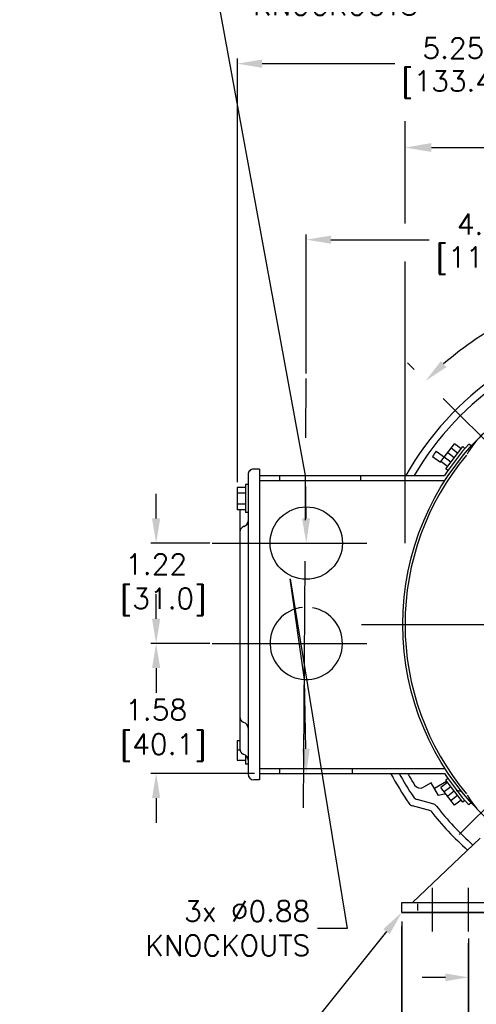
# Model space of a CAD drawing. Extents: x 897.4 to 937.4, y -10.3 to 19.5.
# Tile 6 of 8: x 923.2 to 928.7, y 1.2 to 13.2. Entities that reach past the tile are written whole.
import ezdxf
from ezdxf import colors
from ezdxf.entities.mleader import LeaderData, LeaderLine
from ezdxf.math import Vec2, Vec3

# ---------------------------------------------------------------- set-up
doc = ezdxf.new("R2010")
doc.units = 0
doc.header["$LTSCALE"] = 4
doc.header["$MEASUREMENT"] = 0
doc.linetypes.add('CENTER2', pattern=[1.125, 0.75, -0.125, 0.125, -0.125])
doc.layers.get('0').update_dxf_attribs({"linetype": 'CONTINUOUS'})
doc.layers.get('DEFPOINTS').update_dxf_attribs({"linetype": 'CONTINUOUS'})
doc.layers.add('CENTER', color=40, linetype='CENTER2')
doc.layers.add('DIMENSIONS', color=140, linetype='CONTINUOUS')
doc.styles.get("Standard").update_dxf_attribs({"font": 'romans.shx'})
doc.dimstyles.new('ADIM1', dxfattribs={"dimscale": 2.666667, "dimtxt": 0.125, "dimasz": 0.125, "dimexe": 0.125, "dimexo": 0.0625, "dimgap": 0.1, "dimtad": 0, "dimtih": 1, "dimtoh": 1, "dimdec": 3, "dimzin": 0, "dimdsep": 46, "dimtxsty": 'Standard', "dimsah": 1, "dimcen": 0.09, "dimadec": 0, "dimazin": 0, "dimtfac": 0.75, "dimtdec": 0, "dimtofl": 0, "dimtmove": 0, "dimatfit": 0, "dimfxl": 1, "dimtolj": 1, "dimtzin": 0, "dimarcsym": 0})
doc.dimstyles.get("Standard").update_dxf_attribs({"dimtxt": 0.25, "dimasz": 0.3, "dimexe": 0.0625, "dimexo": 0.0625, "dimgap": 0.0625, "dimtad": 0, "dimtih": 1, "dimtoh": 1, "dimzin": 0, "dimdsep": 46, "dimtxsty": 'Standard', "dimcen": 0, "dimadec": 0, "dimazin": 0, "dimtfac": 1, "dimtofl": 0, "dimtmove": 0, "dimatfit": 3, "dimfxl": 1, "dimtolj": 1, "dimtzin": 0, "dimarcsym": 0})
doc.dimstyles.new('STANDARD - A-B', dxfattribs={"dimtxt": 0.125, "dimasz": 0.125, "dimexe": 0.0625, "dimexo": 0.0625, "dimgap": 0.045, "dimtad": 0, "dimtih": 1, "dimtoh": 1, "dimdec": 4, "dimzin": 4, "dimdsep": 46, "dimtxsty": 'Standard', "dimcen": 0, "dimclrd": 256, "dimclre": 256, "dimclrt": 256, "dimaunit": 1, "dimazin": 1, "dimtm": 1e-09, "dimtfac": 1, "dimtdec": 4, "dimtofl": 0, "dimtmove": 0, "dimatfit": 2, "dimfxl": 1, "dimtolj": 1, "dimtzin": 4, "dimlwd": -1, "dimlwe": -1, "dimarcsym": 0})

# ---------------------------------------------------------------- blocks, each defined once
blk = doc.blocks.new('*D81')
at = {"layer": 'DEFPOINTS', "color": 0, "transparency": 16777216}
for p in [(934.275, 11.627), (934.275, 7.36), (927.851, 6.495)]:
    blk.add_point(p, dxfattribs=at)
at = {"layer": 'DIMENSIONS', "color": 0, "lineweight": -2, "transparency": 16777216}
for p, q in [((927.851, 10.705), (927.851, 11.947)), ((934.275, 7.68), (934.275, 11.947)), ((928.171, 11.627), (930.766, 11.627)), ((933.955, 11.627), (932.86, 11.627)), ((927.851, 6.815), (927.851, 10.243))]:
    blk.add_line(p, q, dxfattribs=at)
at = {"layer": 'DIMENSIONS', "color": 0, "transparency": 16777216}
for points in [[(928.171, 11.681), (928.171, 11.574), (927.851, 11.627)], [(933.955, 11.681), (933.955, 11.574), (934.275, 11.627)]]:
    blk.add_solid(points, dxfattribs=at)
at = {"layer": 'DIMENSIONS', "color": 0, "transparency": 16777216, "insert": (931.813, 11.627), "char_height": 0.24, "attachment_point": 5}
blk.add_mtext('\\A1; (%%c6.42)\\P [163.19]', dxfattribs=at)
blk = doc.blocks.new('*D98')
at = {"layer": 'DEFPOINTS', "color": 0, "transparency": 16777216}
for p in [(927.813, 2.358), (934.313, 2.358), (934.313, -2.539)]:
    blk.add_point(p, dxfattribs=at)
at = {"layer": 'DIMENSIONS', "transparency": 16777216}
for p, q in [((927.813, 2.218), (927.813, -2.68)), ((934.313, 2.218), (934.313, 1.509)), ((934.313, 1.197), (934.313, -2.68)), ((928.094, -2.539), (929.931, -2.539)), ((934.032, -2.539), (932.196, -2.539))]:
    blk.add_line(p, q, dxfattribs=at)
for points in [[(928.094, -2.492), (928.094, -2.586), (927.813, -2.539)], [(934.032, -2.492), (934.032, -2.586), (934.313, -2.539)]]:
    blk.add_solid(points, dxfattribs=at)
at = {"layer": 'DIMENSIONS', "transparency": 16777216, "insert": (931.063, -2.539), "char_height": 0.2812, "attachment_point": 5}
blk.add_mtext('\\A1; 6.50\\P [165.10]', dxfattribs=at)
blk = doc.blocks.new('*D88')
at = {"layer": 'DEFPOINTS', "color": 0, "transparency": 16777216}
for p in [(928.623, 2.149), (931.063, 2.149), (931.063, 1.538)]:
    blk.add_point(p, dxfattribs=at)
at = {"layer": 'DIMENSIONS', "transparency": 16777216}
for p, q in [((928.623, 2.009), (928.623, 1.398)), ((931.063, 2.009), (931.063, 1.398)), ((928.342, 1.538), (928.061, 1.538)), ((931.344, 1.538), (931.626, 1.538))]:
    blk.add_line(p, q, dxfattribs=at)
for points in [[(928.342, 1.585), (928.342, 1.492), (928.623, 1.538)], [(931.344, 1.585), (931.344, 1.492), (931.063, 1.538)]]:
    blk.add_solid(points, dxfattribs=at)
at = {"layer": 'DIMENSIONS', "transparency": 16777216, "insert": (929.521, 1.538), "char_height": 0.2812, "attachment_point": 5}
blk.add_mtext('\\A1; 2.44\\P [61.97]', dxfattribs=at)
blk = doc.blocks.new('*D89')
at = {"layer": 'DEFPOINTS', "color": 0, "transparency": 16777216}
for p in [(928.623, 2.149), (933.503, 2.149), (933.503, -1.47)]:
    blk.add_point(p, dxfattribs=at)
at = {"layer": 'DIMENSIONS', "transparency": 16777216}
for p, q in [((928.623, 2.009), (928.623, -1.611)), ((933.503, 2.009), (933.503, 1.483)), ((933.503, 1.213), (933.503, -1.611)), ((928.904, -1.47), (929.931, -1.47)), ((933.222, -1.47), (932.196, -1.47))]:
    blk.add_line(p, q, dxfattribs=at)
for points in [[(928.904, -1.423), (928.904, -1.517), (928.623, -1.47)], [(933.222, -1.423), (933.222, -1.517), (933.503, -1.47)]]:
    blk.add_solid(points, dxfattribs=at)
at = {"layer": 'DIMENSIONS', "transparency": 16777216, "insert": (931.063, -1.47), "char_height": 0.2812, "attachment_point": 5}
blk.add_mtext('\\A1; 4.88\\P [123.95]', dxfattribs=at)
blk = doc.blocks.new('*D102')
at = {"layer": 'DEFPOINTS', "color": 0, "transparency": 16777216}
for p in [(926.651, 10.507), (931.063, 10.399), (926.651, 8.818)]:
    blk.add_point(p, dxfattribs=at)
at = {"layer": 'DIMENSIONS', "color": 0, "lineweight": -2, "transparency": 16777216}
for p, q in [((926.651, 8.881), (926.651, 10.57)), ((931.063, 10.462), (931.063, 10.57)), ((926.951, 10.507), (928.146, 10.507)), ((930.763, 10.507), (929.568, 10.507))]:
    blk.add_line(p, q, dxfattribs=at)
at = {"layer": 'DIMENSIONS', "color": 0, "transparency": 16777216}
for points in [[(926.951, 10.557), (926.951, 10.457), (926.651, 10.507)], [(930.763, 10.557), (930.763, 10.457), (931.063, 10.507)]]:
    blk.add_solid(points, dxfattribs=at)
at = {"layer": 'DIMENSIONS', "color": 0, "transparency": 16777216, "char_height": 0.25, "attachment_point": 5}
for s, insert in [('\\A1;4.41', (928.857, 10.695)), ('\\A1;[112.1]', (928.857, 10.254))]:
    blk.add_mtext(s, dxfattribs=dict(at, insert=insert))
blk = doc.blocks.new('*D103')
at = {"layer": 'DEFPOINTS', "color": 0, "transparency": 16777216}
for p in [(925.541, 6.818), (924.826, 5.598), (925.541, 5.598)]:
    blk.add_point(p, dxfattribs=at)
at = {"layer": 'DIMENSIONS', "color": 0, "lineweight": -2, "transparency": 16777216}
for p, q in [((924.826, 7.118), (924.826, 7.418)), ((925.478, 6.818), (924.763, 6.818)), ((925.478, 5.598), (924.763, 5.598)), ((924.826, 5.298), (924.826, 4.998))]:
    blk.add_line(p, q, dxfattribs=at)
at = {"layer": 'DIMENSIONS', "color": 0, "transparency": 16777216}
for points in [[(924.776, 7.118), (924.876, 7.118), (924.826, 6.818)], [(924.776, 5.298), (924.876, 5.298), (924.826, 5.598)]]:
    blk.add_solid(points, dxfattribs=at)
at = {"layer": 'DIMENSIONS', "color": 0, "transparency": 16777216, "insert": (924.826, 6.311), "char_height": 0.25, "attachment_point": 5}
blk.add_mtext('\\A1;1.22\\P [31.0]', dxfattribs=at)
blk = doc.blocks.new('*D104')
at = {"layer": 'DEFPOINTS', "color": 0, "transparency": 16777216}
for p in [(924.826, 5.598), (925.541, 5.598), (926.083, 4.018)]:
    blk.add_point(p, dxfattribs=at)
at = {"layer": 'DIMENSIONS', "color": 0, "lineweight": -2, "transparency": 16777216}
for p, q in [((924.826, 5.898), (924.826, 6.198)), ((925.478, 5.598), (924.763, 5.598)), ((926.02, 4.018), (924.763, 4.018)), ((924.826, 3.718), (924.826, 3.418))]:
    blk.add_line(p, q, dxfattribs=at)
at = {"layer": 'DIMENSIONS', "color": 0, "transparency": 16777216}
for points in [[(924.776, 5.898), (924.876, 5.898), (924.826, 5.598)], [(924.776, 3.718), (924.876, 3.718), (924.826, 4.018)]]:
    blk.add_solid(points, dxfattribs=at)
at = {"layer": 'DIMENSIONS', "color": 0, "transparency": 16777216, "insert": (924.826, 4.541), "char_height": 0.25, "attachment_point": 5}
blk.add_mtext('\\A1;1.58\\P [40.1]', dxfattribs=at)
blk = doc.blocks.new('*D106')
at = {"layer": 'DEFPOINTS', "color": 0, "transparency": 16777216}
for p in [(931.063, 12.647), (931.063, 10.399), (925.813, 7.494)]:
    blk.add_point(p, dxfattribs=at)
at = {"layer": 'DIMENSIONS', "color": 0, "lineweight": -2, "transparency": 16777216}
for p, q in [((925.813, 7.557), (925.813, 12.71)), ((931.063, 10.462), (931.063, 12.71)), ((926.113, 12.647), (927.727, 12.647)), ((930.763, 12.647), (929.149, 12.647))]:
    blk.add_line(p, q, dxfattribs=at)
at = {"layer": 'DIMENSIONS', "color": 0, "transparency": 16777216}
for points in [[(926.113, 12.697), (926.113, 12.597), (925.813, 12.647)], [(930.763, 12.697), (930.763, 12.597), (931.063, 12.647)]]:
    blk.add_solid(points, dxfattribs=at)
at = {"layer": 'DIMENSIONS', "color": 0, "transparency": 16777216, "char_height": 0.25, "attachment_point": 5}
for s, insert in [('\\A1;5.25', (928.438, 12.835)), ('\\A1;[133.4]', (928.438, 12.394))]:
    blk.add_mtext(s, dxfattribs=dict(at, insert=insert))
blk = doc.blocks.new('*D107')
at = {"layer": 'DEFPOINTS', "color": 0, "transparency": 16777216}
for p in [(931.063, 10.399), (929.979, 9.875), (927.883, 9.009), (931.063, 4.749), (933.618, 3.273)]:
    blk.add_point(p, dxfattribs=at)
at = {"layer": 'DIMENSIONS', "color": 0, "lineweight": -2, "transparency": 16777216}
for start, end in [(94.1044, 107.9434), (117.2121, 130.8954)]:
    blk.add_arc((931.063, 5.829), 4.189, start, end, dxfattribs=at)
at = {"layer": 'DIMENSIONS', "color": 0, "transparency": 16777216}
for points in [[(930.761, 10.056), (930.765, 9.957), (931.063, 10.017)], [(928.355, 8.958), (928.287, 9.031), (928.101, 8.79)]]:
    blk.add_solid(points, dxfattribs=at)
at = {"layer": 'DIMENSIONS', "color": 0, "transparency": 16777216, "insert": (929.46, 9.698), "char_height": 0.25, "attachment_point": 5}
blk.add_mtext('\\A1;45°', dxfattribs=at)
blk = doc.blocks.new('*D108')
at = {"layer": 'DEFPOINTS', "color": 0, "transparency": 16777216}
for p in [(931.063, 10.399), (933.158, 9.456), (934.206, 8.971), (931.063, 4.749), (928.508, 3.273)]:
    blk.add_point(p, dxfattribs=at)
at = {"layer": 'DIMENSIONS', "color": 0, "lineweight": -2, "transparency": 16777216}
for start, end in [(72.0558, 85.8962), (49.1036, 62.7883)]:
    blk.add_arc((931.063, 5.828), 4.189, start, end, dxfattribs=at)
at = {"layer": 'DIMENSIONS', "color": 0, "transparency": 16777216}
for points in [[(931.361, 9.957), (931.365, 10.057), (931.063, 10.018)], [(933.84, 9.032), (933.772, 8.958), (934.025, 8.791)]]:
    blk.add_solid(points, dxfattribs=at)
at = {"layer": 'DIMENSIONS', "color": 0, "transparency": 16777216, "insert": (932.666, 9.699), "char_height": 0.25, "attachment_point": 5}
blk.add_mtext('\\A1;45°', dxfattribs=at)

msp = doc.modelspace()

# ---------------------------------------------------------------- linework, layer by layer
for p, q in [((928.2868, 7.8086), (928.4523, 8.0244)), ((928.5317, 7.9635), (928.4523, 8.0244)), ((928.657, 7.9984), (928.6257, 8.0224)), ((928.231, 7.9355), (928.3293, 7.8641)), ((928.3454, 7.7207), (928.5524, 7.9905)), ((928.4489, 7.8556), (928.3695, 7.9165)), ((928.4903, 7.9095), (928.4109, 7.9704)), ((928.5796, 7.9695), (928.5524, 7.9905)), ((928.184, 7.8708), (928.2806, 7.8006)), ((928.3661, 7.7477), (928.2868, 7.8086)), ((928.4075, 7.8016), (928.3282, 7.8625)), ((926.0828, 7.7184), (926.0128, 7.7184)), ((926.0828, 7.7184), (926.0828, 3.9384)), ((928.3727, 7.6998), (928.3454, 7.7207)), ((925.9428, 7.6484), (925.9428, 4.0084)), ((926.0828, 7.6384), (928.3314, 7.6384)), ((926.0828, 7.5784), (928.3314, 7.5784)), ((926.3307, 7.5784), (926.3307, 7.6384)), ((927.3157, 7.5784), (927.3157, 7.6384)), ((925.9128, 7.4944), (925.8128, 7.4944)), ((925.8128, 7.4944), (925.8128, 7.2224)), ((925.9128, 7.4264), (925.8128, 7.4264)), ((925.9428, 7.5284), (925.9128, 7.5284)), ((925.9128, 7.5284), (925.9128, 7.1884)), ((925.9128, 7.2904), (925.8128, 7.2904)), ((925.9128, 7.2224), (925.8128, 7.2224)), ((925.8428, 7.2224), (925.8428, 4.3148)), ((925.9428, 7.1884), (925.9128, 7.1884)), ((925.8928, 7.0201), (925.8886, 7.0187)), ((925.8928, 4.6367), (925.8848, 4.6396)), ((925.8128, 4.4162), (925.8128, 4.1806)), ((925.8128, 4.4162), (925.8428, 4.4162)), ((925.8428, 4.2984), (925.8128, 4.2984)), ((925.8928, 4.2477), (925.8848, 4.2506)), ((925.9128, 4.2381), (925.9128, 4.1284)), ((925.8128, 4.1806), (925.9128, 4.1806)), ((925.9428, 4.1284), (925.9128, 4.1284)), ((926.0828, 4.0784), (928.3314, 4.0784)), ((926.3307, 4.0184), (926.3307, 4.0784)), ((927.2107, 4.0184), (927.2107, 4.0784)), ((926.0828, 4.0184), (928.3314, 4.0184)), ((928.3727, 3.957), (928.3454, 3.9361)), ((926.0828, 3.9384), (926.0128, 3.9384)), ((928.168, 3.9029), (928.0751, 3.8493)), ((928.258, 3.747), (928.168, 3.9029)), ((928.3568, 3.9195), (928.208, 3.8336)), ((928.3661, 3.9091), (928.2868, 3.8483)), ((928.4523, 3.6325), (928.2868, 3.8483)), ((928.4075, 3.8552), (928.3282, 3.7943)), ((928.5524, 3.6664), (928.3454, 3.9361)), ((928.3463, 3.7706), (928.258, 3.747)), ((928.4489, 3.8012), (928.3695, 3.7404)), ((928.4903, 3.7473), (928.4109, 3.6864)), ((928.1629, 3.5633), (927.9433, 3.6221)), ((928.1894, 3.6494), (927.9989, 3.7004)), ((928.5317, 3.6933), (928.4523, 3.6325)), ((928.5796, 3.6873), (928.5524, 3.6664)), ((928.5796, 3.6873), (928.5524, 3.6664)), ((928.657, 3.6585), (928.6257, 3.6344)), ((928.657, 3.6585), (928.6257, 3.6344)), ((927.9431, 2.4474), (928.7658, 3.2304)), ((927.9431, 2.4474), (928.7658, 3.2304)), ((927.8131, 2.4474), (929.5131, 2.4474)), ((927.8131, 2.3284), (927.8131, 2.4474)), ((927.8131, 2.4474), (929.5131, 2.4474)), ((927.8131, 2.3284), (927.8131, 2.4474)), ((928.0081, 2.3516), (928.0081, 2.4305)), ((928.0081, 2.3516), (928.0081, 2.4305)), ((927.8131, 2.3284), (929.6055, 2.3284)), ((934.3131, 2.3284), (927.8131, 2.3284)), ((927.8131, 2.3284), (929.6055, 2.3284))]:
    msp.add_line(p, q)
for centre, radius in [((931.0631, 5.8284), 3.24), ((926.6507, 6.8184), 0.44)]:
    msp.add_circle(centre, radius)
for centre, radius, start, end in [((931.0631, 5.8284), 3.68, 98.40028, 150.5379), ((931.0631, 5.8284), 3.59, 97.93753, 149.72318), ((929.4798, 7.413), 1, 119.21088, 150.78571), ((931.0907, 5.8284), 3.3, 138.32935, 146.73705), ((931.0631, 5.8284), 3.53, 143.35074, 144.64926), ((931.0636, 5.829), 3.2124, 140.11894, 180.00001), ((926.0128, 7.6484), 0.07, 90, 180.00005), ((925.8728, 7.0872), 0.07, 286.60157, 0), ((925.9128, 6.953), 0.07, 110.23639, 180.00005), ((926.6507, 5.5984), 0.44, 95.83719, 79.99222), ((931.0636, 5.829), 3.2124, 179.99999, 219.88106), ((925.9128, 4.7038), 0.07, 179.99974, 246.45293), ((925.8728, 4.5696), 0.07, 0, 73.39811), ((925.9128, 4.3148), 0.07, 179.99974, 246.45293), ((925.8728, 4.1806), 0.07, 0, 73.39811), ((926.0128, 4.0084), 0.07, 180.00003, 270), ((931.0631, 5.8284), 3.84, 208.12228, 214.48744), ((931.0631, 5.8284), 3.75, 208.85973, 213.9716), ((931.0631, 5.8284), 3.66, 209.63913, 212.24121), ((931.0907, 5.8284), 3.3, 213.26314, 221.67067), ((928.0351, 3.9185), 0.08, 212.24127, 299.99967), ((928.0196, 3.7777), 0.08, 213.97155, 254.99985), ((928.4928, 3.7271), 0.08, 39.26671, 104.99994), ((929.4798, 4.245), 1, 209.21428, 240.78911), ((927.964, 3.6994), 0.08, 214.48744, 254.99974), ((928.1687, 3.5721), 0.08, 37.93753, 75.00205), ((931.0631, 5.8284), 3.59, 217.93756, 228.34723), ((931.0631, 5.8284), 3.68, 217.98993, 228.23046)]:
    msp.add_arc(centre, radius, start, end)
at = {"layer": 'CENTER'}
for p, q in [((933.6184, 3.2731), (927.883, 9.0086)), ((928.5078, 3.273), (934.206, 8.9712)), ((926.6173, 3.5987), (926.6507, 8.8184)), ((925.5086, 6.8184), (927.3871, 6.8184)), ((927.3216, 5.8284), (936.4494, 5.8284)), ((925.5086, 5.5984), (927.3871, 5.5984)), ((928.1831, 2.0966), (928.1831, 2.6248)), ((928.6231, 2.0966), (928.6231, 2.6248))]:
    msp.add_line(p, q, dxfattribs=at)
at = {"layer": 'DIMENSIONS'}
for p, q in [((927.8131, -0.191), (927.8131, 2.1564)), ((928.6231, 0.3855), (928.6231, 1.954))]:
    msp.add_line(p, q, dxfattribs=at)

# ---------------------------------------------------------------- dimensions: what is measured, and where the dimension line sits
for base, p1, p2, picture, middle in [((931.0631, 12.6475), (925.8128, 7.4944), (931.0631, 10.3993), '*D106', (928.4379, 12.6475)), ((926.6507, 10.5074), (931.063, 10.3993), (926.6507, 8.8184), '*D102', (928.8569, 10.5074))]:
    dim = msp.add_linear_dim(base=base, p1=p1, p2=p2, dimstyle='Standard', override={"dimscale": 0, "dimpost": '\\X', "dimtix": 0, "dimtofl": 0, "dimtmove": 0, "dimatfit": 3}, dxfattribs=at)
    dim.commit()
    dim.dimension.update_dxf_attribs({"geometry": picture, "text_midpoint": middle})
for base, p1, p2, dimstyle, override, picture, middle in [((934.2754, 11.6275), (927.8506, 6.495), (934.2754, 7.3595), 'ADIM1', {"dimtxt": 0.09, "dimasz": 0.12, "dimexe": 0.12, "dimexo": 0.12, "dimgap": 0.0625, "dimdec": 2, "dimzin": 4, "dimpost": '(%%c<>)', "dimatfit": 2}, '*D81', (931.8131, 11.6275)), ((931.063, 1.5384), (928.6231, 2.1492), (931.063, 2.1492), 'STANDARD - A-B', {"dimscale": 2.25, "dimdec": 2}, '*D88', (929.521, 1.5384))]:
    dim = msp.add_linear_dim(base=base, p1=p1, p2=p2, text=' <>\\P[]', dimstyle=dimstyle, override=override, dxfattribs=at)
    dim.commit()
    dim.dimension.update_dxf_attribs({"geometry": picture, "text_midpoint": middle, "dimtype": 160})
for base, line1, line2, picture, middle in [((929.9789, 9.8745), ((931.063, 4.7491), (931.063, 10.3993)), ((933.6184, 3.2731), (927.883, 9.0086)), '*D107', (929.4601, 9.6984)), ((933.1577, 9.4563), ((928.5078, 3.273), (934.206, 8.9712)), ((931.063, 4.7491), (931.063, 10.3993)), '*D108', (932.6662, 9.6987))]:
    dim = msp.add_angular_dim_2l(base=base, line1=line1, line2=line2, dimstyle='Standard', override={"dimscale": 0, "dimpost": '\\X', "dimtix": 0, "dimtofl": 0, "dimtmove": 0, "dimatfit": 3}, dxfattribs=at)
    dim.commit()
    dim.dimension.update_dxf_attribs({"geometry": picture, "text_midpoint": middle})
for p1, picture, middle in [((925.5406, 6.8184), '*D103', (924.8259, 6.3113)), ((926.0828, 4.0184), '*D104', (924.8259, 4.5406))]:
    dim = msp.add_linear_dim(base=(924.8259, 5.5984), p1=p1, p2=(925.5406, 5.5984), angle=90, dimstyle='Standard', override={"dimscale": 0, "dimpost": '\\X', "dimtix": 0, "dimtofl": 0, "dimtmove": 0, "dimatfit": 3}, dxfattribs=at)
    dim.commit()
    dim.dimension.update_dxf_attribs({"geometry": picture, "text_midpoint": middle, "dimtype": 128})
for base, p1, p2, picture, middle in [((934.3131, -2.539), (927.8131, 2.3582), (934.3131, 2.3582), '*D98', (931.0631, -2.539)), ((933.5031, -1.4702), (928.6231, 2.1492), (933.5031, 2.1492), '*D89', (931.0631, -1.4702))]:
    dim = msp.add_linear_dim(base=base, p1=p1, p2=p2, text=' <>\\P[]', dimstyle='STANDARD - A-B', override={"dimscale": 2.25, "dimdec": 2}, dxfattribs=at)
    dim.commit()
    dim.dimension.update_dxf_attribs({"geometry": picture, "text_midpoint": middle})

# ---------------------------------------------------------------- leaders
ml = msp.add_multileader_mtext('Standard', dxfattribs=at)
ml.set_content('ECCENTRICITY OF THREADED PORTION\\POF SHAFT IS HELD WITHING 0.004 GAGE\\PREADING WITH THE INDICATOR ON O.D.\\POF GROUND RING GAGE AS SHOWN,\\PTHE GAGE BEING STATIONARY WITH\\PRESPECT TO THE ROTOR.', color=256)
ml.set_leader_properties()
ml.build(insert=Vec2(0, 0))
ml.multileader.update_dxf_attribs({"text_left_attachment_type": 2, "text_right_attachment_type": 2, "dogleg_length": 0.36, "arrow_head_size": 0.3})
ctx = ml.context
ctx.base_point, ctx.char_height, ctx.arrow_head_size, ctx.landing_gap_size, ctx.plane_origin = Vec3(920.3795, 17.4382), 0.25, 0.3, 0.09, Vec3(918.8353, 16.7973)
ctx.left_attachment, ctx.right_attachment = 2, 2
notes = []
notes.append((ctx, [(0, (1, 1, 0), (920.0195, 17.4382), (1, 0), 0.36, [(0, [(918.8353, 16.7973)], 0, [])])]))
ctx.mtext.insert, ctx.mtext.flow_direction = Vec3(920.4695, 18.6048), 5
ml = msp.add_multileader_mtext('Standard', dxfattribs=at)
ml.set_content('2X %%C1.09\\PKNOCKOUTS', color=256)
ml.set_leader_properties()
ml.build(insert=Vec2(0, 0))
ml.multileader.update_dxf_attribs({"text_left_attachment_type": 2, "text_right_attachment_type": 2, "dogleg_length": 0.36, "arrow_head_size": 0.3})
ctx = ml.context
ctx.base_point, ctx.char_height, ctx.arrow_head_size, ctx.landing_gap_size, ctx.plane_origin = Vec3(925.9145, 13.5704), 0.25, 0.3, 0.09, Vec3(926.5208, 7.2583)
ctx.left_attachment, ctx.right_attachment = 2, 2
notes.append((ctx, [(0, (1, 1, 0), (925.5545, 13.5704), (1, 0), 0.36, [(1, [(926.6507, 6.8184), (926.6432, 7.6384)], 0, [])])]))
ctx.mtext.insert, ctx.mtext.flow_direction = Vec3(926.0045, 13.9037), 5
ml = msp.add_multileader_mtext('Standard', dxfattribs=at)
ml.set_content('3x %%C0.88\\PKNOCKOUTS', color=256)
ml.set_leader_properties()
ml.build(insert=Vec2(0, 0))
ml.multileader.update_dxf_attribs({"text_left_attachment_type": 2, "text_right_attachment_type": 2, "dogleg_length": 0.36, "arrow_head_size": 0.3})
ctx = ml.context
ctx.base_point, ctx.char_height, ctx.arrow_head_size, ctx.landing_gap_size, ctx.plane_origin = Vec3(924.4655, 2.1332), 0.25, 0.3, 0.09, Vec3(926.6507, 4.0184)
ctx.left_attachment, ctx.right_attachment, ctx.text_align_type = 2, 2, 2
notes.append((ctx, [(1, (1, 1, 0), (927.1483, 2.1332), (-1, 0), 0.36, [(2, [(926.6507, 4.0184), (926.6273, 5.159), (926.4561, 6.3848)], 0, [])])]))
ctx.mtext.insert, ctx.mtext.alignment, ctx.mtext.flow_direction = Vec3(926.6983, 2.4665), 3, 5
ml = msp.add_multileader_mtext('Standard', dxfattribs=at)
ml.set_content('REMOVABLE BASE', color=256)
ml.set_leader_properties()
ml.build(insert=Vec2(0, 0))
ml.multileader.update_dxf_attribs({"text_left_attachment_type": 2, "text_right_attachment_type": 2, "dogleg_length": 0.36, "arrow_head_size": 0.3})
ctx = ml.context
ctx.base_point, ctx.char_height, ctx.arrow_head_size, ctx.landing_gap_size, ctx.plane_origin = Vec3(922.8532, 0.8542), 0.25, 0.3, 0.09, Vec3(927.8131, 2.3284)
ctx.left_attachment, ctx.right_attachment, ctx.text_align_type = 2, 2, 2
notes.append((ctx, [(0, (1, 1, 0), (926.6313, 0.8542), (-1, 0), 0.36, [(0, [(927.8131, 2.3284)], 0, [])])]))
ctx.mtext.insert, ctx.mtext.alignment, ctx.mtext.flow_direction = Vec3(926.1813, 0.9792), 3, 5
for ctx, leaders in notes:
    for number, flags, end, landing, length, lines in leaders:
        leader = LeaderData()
        leader.index, (leader.has_last_leader_line, leader.has_dogleg_vector, leader.attachment_direction) = number, flags
        leader.last_leader_point, leader.dogleg_vector, leader.dogleg_length = Vec3(end), Vec3(landing), length
        for number, points, colour, breaks in lines:
            line = LeaderLine()
            line.index, line.vertices, line.color, line.breaks = number, Vec3.list(points), colors.encode_raw_color(colour), breaks
            leader.lines.append(line)
        ctx.leaders.append(leader)

doc.saveas('drawing.dxf')
